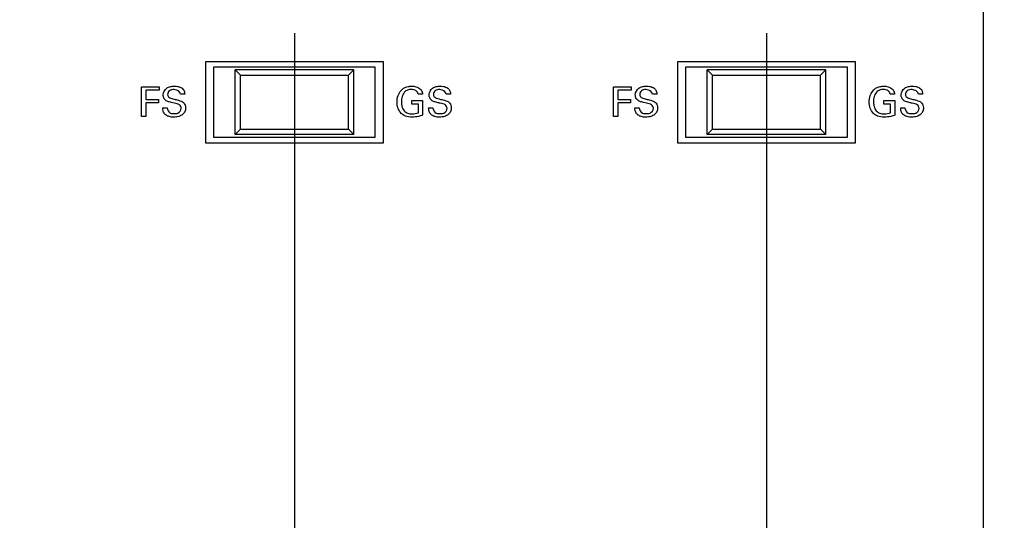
# Model space of a CAD drawing. Header units: inches. Extents: x 0 to 34, y 0 to 22.
# Tile 32 of 100: x 11.67 to 13.495, y 11.619 to 12.547. Entities that reach past the tile are written whole.
import ezdxf

# ---------------------------------------------------------------- set-up
doc = ezdxf.new("R2010")
doc.units = ezdxf.units.IN
doc.header["$LTSCALE"] = 1.87
doc.header["$MEASUREMENT"] = 0
doc.layers.get('0').update_dxf_attribs({"linetype": 'CONTINUOUS'})
doc.layers.add('DATUMCURVES', color=7, linetype='CONTINUOUS')
doc.layers.add('DIMENSIONS', color=7, linetype='CONTINUOUS')
doc.styles.get("Standard").update_dxf_attribs({"font": 'txt', "width": 0.8})
doc.dimstyles.new('DIMSTYLE_1', dxfattribs={"dimtxt": 0.125, "dimasz": 0.18, "dimexe": 0.18, "dimexo": 0.0625, "dimgap": 0.09, "dimtad": 0, "dimtih": 1, "dimtoh": 1, "dimdec": 3, "dimzin": 4, "dimdsep": 46, "dimtxsty": 'STANDARD', "dimblk": '_FILLED', "dimblk1": '_FILLED', "dimblk2": '_FILLED', "dimcen": 0.09, "dimadec": 0, "dimazin": 0, "dimtp": 0.001, "dimtm": 0.001, "dimtfac": 1, "dimtdec": 3, "dimtofl": 0, "dimtmove": 0, "dimatfit": 3, "dimldrblk": '_FILLED', "dimfxl": 1, "dimtolj": 1, "dimtzin": 4, "dimarcsym": 0})

# ---------------------------------------------------------------- blocks, each defined once
blk = doc.blocks.new('_FILLED')
at = {"color": 0, "linetype": 'BYBLOCK'}
blk.add_solid([(0, 0), (-1, 0.174), (-1, -0.174)], dxfattribs=at)
blk = doc.blocks.new('*D17')
at = {"layer": 'DIMENSIONS', "color": 2, "linetype": 'CONTINUOUS'}
for p, q in [((11.3041, 12.5223), (11.3041, 7.5765)), ((12.1791, 12.5223), (12.1791, 7.5765)), ((11.3041, 7.7015), (10.9473, 7.7015)), ((12.1791, 7.7015), (12.5391, 7.7015))]:
    blk.add_line(p, q, dxfattribs=at)
at = {"layer": 'DIMENSIONS', "color": 2, "linetype": 'CONTINUOUS', "xscale": 0.18, "yscale": 0.18, "zscale": 0.18}
blk.add_blockref('_FILLED', (11.3041, 7.7015), dxfattribs=at)
at = {"layer": 'DIMENSIONS', "color": 2, "linetype": 'CONTINUOUS', "xscale": 0.18, "yscale": 0.18, "zscale": 0.18, "rotation": 180}
blk.add_blockref('_FILLED', (12.1791, 7.7015), dxfattribs=at)
at = {"layer": 'DIMENSIONS', "color": 2, "linetype": 'CONTINUOUS', "width": 0.8}
for s, p in [('4X ', (9.3598, 7.639)), ('.875', (9.6598, 7.639)), ('[', (10.1848, 7.639)), ('22.23', (10.2848, 7.639)), (']', (10.7848, 7.639))]:
    blk.add_text(s, height=0.125, dxfattribs=at).set_placement(p)
blk = doc.blocks.new('*D18')
at = {"layer": 'DIMENSIONS', "color": 2, "linetype": 'CONTINUOUS'}
for p, q in [((12.1791, 12.5223), (12.1791, 7.3115)), ((13.0541, 12.5223), (13.0541, 7.3115)), ((12.1791, 7.4365), (11.8191, 7.4365)), ((13.0541, 7.4365), (13.3215, 7.4365))]:
    blk.add_line(p, q, dxfattribs=at)
at = {"layer": 'DIMENSIONS', "color": 2, "linetype": 'CONTINUOUS', "xscale": 0.18, "yscale": 0.18, "zscale": 0.18}
blk.add_blockref('_FILLED', (12.1791, 7.4365), dxfattribs=at)
at = {"layer": 'DIMENSIONS', "color": 2, "linetype": 'CONTINUOUS', "xscale": 0.18, "yscale": 0.18, "zscale": 0.18, "rotation": 180}
blk.add_blockref('_FILLED', (13.0541, 7.4365), dxfattribs=at)
at = {"layer": 'DIMENSIONS', "color": 2, "linetype": 'CONTINUOUS', "width": 0.8}
for s, p in [('.875', (13.584, 7.374)), ('[', (14.109, 7.374)), ('22.23', (14.209, 7.374)), (']', (14.709, 7.374)), ('4X', (13.384, 7.374))]:
    blk.add_text(s, height=0.125, dxfattribs=at).set_placement(p)

msp = doc.modelspace()

# ---------------------------------------------------------------- linework, layer by layer
at = {"color": 7, "linetype": 'CONTINUOUS'}
for p, q in [((12.3441, 12.4693), (12.0141, 12.4693)), ((12.0141, 12.4693), (12.0141, 12.3193)), ((12.3441, 12.3193), (12.3441, 12.4693)), ((13.2191, 12.4693), (12.8891, 12.4693)), ((12.8891, 12.4693), (12.8891, 12.3193)), ((13.2191, 12.3193), (13.2191, 12.4693)), ((12.3291, 12.4593), (12.0291, 12.4593)), ((12.0291, 12.4593), (12.0291, 12.3293)), ((12.2891, 12.4543), (12.0691, 12.4543)), ((12.0691, 12.4543), (12.0791, 12.4443)), ((12.0691, 12.3343), (12.0691, 12.4543)), ((12.2791, 12.4443), (12.2891, 12.4543)), ((12.2891, 12.3343), (12.2891, 12.4543)), ((12.3291, 12.3293), (12.3291, 12.4593)), ((13.2041, 12.4593), (12.9041, 12.4593)), ((12.9041, 12.4593), (12.9041, 12.3293)), ((13.1641, 12.4543), (12.9441, 12.4543)), ((12.9441, 12.4543), (12.9541, 12.4443)), ((12.9441, 12.3343), (12.9441, 12.4543)), ((13.1541, 12.4443), (13.1641, 12.4543)), ((13.1641, 12.3343), (13.1641, 12.4543)), ((13.2041, 12.3293), (13.2041, 12.4593)), ((12.0791, 12.4443), (12.2791, 12.4443)), ((12.0791, 12.3443), (12.0791, 12.4443)), ((12.2791, 12.3443), (12.2791, 12.4443)), ((12.9541, 12.4443), (13.1541, 12.4443)), ((12.9541, 12.3443), (12.9541, 12.4443)), ((13.1541, 12.3443), (13.1541, 12.4443)), ((12.0691, 12.3343), (12.0791, 12.3443)), ((12.0791, 12.3443), (12.2791, 12.3443)), ((12.2791, 12.3443), (12.2891, 12.3343)), ((12.9441, 12.3343), (12.9541, 12.3443)), ((12.9541, 12.3443), (13.1541, 12.3443)), ((13.1541, 12.3443), (13.1641, 12.3343)), ((12.0141, 12.3193), (12.3441, 12.3193)), ((12.0291, 12.3293), (12.3291, 12.3293)), ((12.2891, 12.3343), (12.0691, 12.3343)), ((12.8891, 12.3193), (13.2191, 12.3193)), ((12.9041, 12.3293), (13.2041, 12.3293)), ((13.1641, 12.3343), (12.9441, 12.3343))]:
    msp.add_line(p, q, dxfattribs=at)
at = {"layer": 'DATUMCURVES', "color": 40, "linetype": 'CONTINUOUS'}
for points, knots in [([(13.4555, 14.6138, 0.8645), (13.4555, 14.3728, 0.8645), (13.4555, 12.831, 0.8645), (13.4555, 11.2891, 0.8645), (13.4555, 9.9881, 0.8645)], [0, 0, 0, 0, 0.15625, 1, 1, 1, 1]), ([(11.8958, 12.4231, 0.8645), (11.8975, 12.4231, 0.8645), (11.9084, 12.4231, 0.8645), (11.9194, 12.4231, 0.8645), (11.9286, 12.4231, 0.8645)], [0, 0, 0, 0, 0.15625, 1, 1, 1, 1]), ([(11.8958, 12.3679, 0.8645), (11.8958, 12.3708, 0.8645), (11.8958, 12.3892, 0.8645), (11.8958, 12.4076, 0.8645), (11.8958, 12.4231, 0.8645)], [0, 0, 0, 0, 0.15625, 1, 1, 1, 1]), ([(11.9286, 12.4166, 0.8645), (11.9273, 12.4166, 0.8645), (11.919, 12.4166, 0.8645), (11.9106, 12.4166, 0.8645), (11.9036, 12.4166, 0.8645)], [0, 0, 0, 0, 0.15625, 1, 1, 1, 1]), ([(11.9036, 12.4166, 0.8645), (11.9036, 12.4157, 0.8645), (11.9036, 12.41, 0.8645), (11.9036, 12.4043, 0.8645), (11.9036, 12.3994, 0.8645)], [0, 0, 0, 0, 0.15625, 1, 1, 1, 1]), ([(11.9694, 12.383, 0.8645), (11.9694, 12.3854, 0.8645), (11.9658, 12.391, 0.8645), (11.958, 12.3919, 0.8645), (11.9517, 12.3936, 0.8645), (11.9466, 12.3949, 0.8645), (11.9412, 12.3969, 0.8645), (11.9368, 12.4018, 0.8645), (11.935, 12.4108, 0.8645), (11.9402, 12.4201, 0.8645), (11.9494, 12.4236, 0.8645), (11.9563, 12.4244, 0.8645), (11.9608, 12.424, 0.8645), (11.9626, 12.4237, 0.8645)], [0, 0, 0, 0, 0.089358, 0.210974, 0.28166, 0.334729, 0.408491, 0.494904, 0.56703, 0.741232, 0.832922, 0.929471, 1, 1, 1, 1]), ([(11.968, 12.4094, 0.8645), (11.9677, 12.4141, 0.8645), (11.9577, 12.4192, 0.8645), (11.9473, 12.4168, 0.8645), (11.944, 12.4112, 0.8645), (11.9441, 12.4086, 0.8645), (11.9441, 12.4084, 0.8645)], [0, 0, 0, 0, 0.45805, 0.755103, 0.988316, 1, 1, 1, 1]), ([(11.9626, 12.4237, 0.8645), (11.9633, 12.4236, 0.8645), (11.9669, 12.4227, 0.8645), (11.9723, 12.4201, 0.8645), (11.9755, 12.4142, 0.8645), (11.9758, 12.4108, 0.8645), (11.9759, 12.4094, 0.8645)], [0, 0, 0, 0, 0.088554, 0.52297, 0.795782, 1, 1, 1, 1]), ([(12.3694, 12.3946, 0.8645), (12.3694, 12.3987, 0.8645), (12.3708, 12.4084, 0.8645), (12.3785, 12.4199, 0.8645), (12.3891, 12.4236, 0.8645), (12.3956, 12.4241, 0.8645), (12.4005, 12.4239, 0.8645), (12.4063, 12.4229, 0.8645), (12.4124, 12.4196, 0.8645), (12.4161, 12.4139, 0.8645), (12.4165, 12.4107, 0.8645), (12.4166, 12.4094, 0.8645)], [0, 0, 0, 0, 0.170779, 0.400056, 0.528648, 0.621302, 0.671689, 0.730137, 0.866051, 0.945292, 1, 1, 1, 1]), ([(12.4083, 12.4094, 0.8645), (12.4079, 12.4117, 0.8645), (12.4047, 12.417, 0.8645), (12.3964, 12.4183, 0.8645), (12.3888, 12.4175, 0.8645), (12.3819, 12.4129, 0.8645), (12.3782, 12.4049, 0.8645), (12.3772, 12.3961, 0.8645), (12.3777, 12.3907, 0.8645), (12.3782, 12.3882, 0.8645)], [0, 0, 0, 0, 0.128914, 0.28945, 0.416732, 0.531019, 0.710434, 0.867995, 1, 1, 1, 1]), ([(12.462, 12.383, 0.8645), (12.462, 12.3854, 0.8645), (12.4585, 12.391, 0.8645), (12.4506, 12.3919, 0.8645), (12.4443, 12.3936, 0.8645), (12.4392, 12.3949, 0.8645), (12.4338, 12.3969, 0.8645), (12.4295, 12.4018, 0.8645), (12.4277, 12.4108, 0.8645), (12.4328, 12.4201, 0.8645), (12.4421, 12.4236, 0.8645), (12.449, 12.4244, 0.8645), (12.4534, 12.424, 0.8645), (12.4553, 12.4237, 0.8645)], [0, 0, 0, 0, 0.089351, 0.210902, 0.281589, 0.334658, 0.408421, 0.494875, 0.567003, 0.741224, 0.832937, 0.929498, 1, 1, 1, 1]), ([(12.4606, 12.4094, 0.8645), (12.4603, 12.4141, 0.8645), (12.4504, 12.4192, 0.8645), (12.4399, 12.4168, 0.8645), (12.4366, 12.4112, 0.8645), (12.4368, 12.4086, 0.8645), (12.4368, 12.4084, 0.8645)], [0, 0, 0, 0, 0.458036, 0.755044, 0.988315, 1, 1, 1, 1]), ([(12.4553, 12.4237, 0.8645), (12.4559, 12.4236, 0.8645), (12.4595, 12.4227, 0.8645), (12.4649, 12.4201, 0.8645), (12.4681, 12.4142, 0.8645), (12.4684, 12.4108, 0.8645), (12.4685, 12.4094, 0.8645)], [0, 0, 0, 0, 0.088528, 0.522823, 0.79574, 1, 1, 1, 1]), ([(12.7708, 12.4231, 0.8645), (12.7725, 12.4231, 0.8645), (12.7834, 12.4231, 0.8645), (12.7944, 12.4231, 0.8645), (12.8036, 12.4231, 0.8645)], [0, 0, 0, 0, 0.15625, 1, 1, 1, 1]), ([(12.7708, 12.3679, 0.8645), (12.7708, 12.3708, 0.8645), (12.7708, 12.3892, 0.8645), (12.7708, 12.4076, 0.8645), (12.7708, 12.4231, 0.8645)], [0, 0, 0, 0, 0.15625, 1, 1, 1, 1]), ([(12.8036, 12.4166, 0.8645), (12.8023, 12.4166, 0.8645), (12.794, 12.4166, 0.8645), (12.7856, 12.4166, 0.8645), (12.7786, 12.4166, 0.8645)], [0, 0, 0, 0, 0.15625, 1, 1, 1, 1]), ([(12.7786, 12.4166, 0.8645), (12.7786, 12.4157, 0.8645), (12.7786, 12.41, 0.8645), (12.7786, 12.4043, 0.8645), (12.7786, 12.3994, 0.8645)], [0, 0, 0, 0, 0.15625, 1, 1, 1, 1]), ([(12.8444, 12.383, 0.8645), (12.8444, 12.3854, 0.8645), (12.8408, 12.391, 0.8645), (12.833, 12.3919, 0.8645), (12.8267, 12.3936, 0.8645), (12.8216, 12.3949, 0.8645), (12.8162, 12.3969, 0.8645), (12.8118, 12.4018, 0.8645), (12.81, 12.4108, 0.8645), (12.8152, 12.4201, 0.8645), (12.8244, 12.4236, 0.8645), (12.8313, 12.4244, 0.8645), (12.8358, 12.424, 0.8645), (12.8376, 12.4237, 0.8645)], [0, 0, 0, 0, 0.089358, 0.210974, 0.281661, 0.334731, 0.408507, 0.49491, 0.567036, 0.741237, 0.832922, 0.929461, 1, 1, 1, 1]), ([(12.843, 12.4094, 0.8645), (12.8427, 12.4141, 0.8645), (12.8327, 12.4192, 0.8645), (12.8223, 12.4168, 0.8645), (12.819, 12.4112, 0.8645), (12.8191, 12.4086, 0.8645), (12.8191, 12.4084, 0.8645)], [0, 0, 0, 0, 0.458036, 0.755101, 0.988316, 1, 1, 1, 1]), ([(12.8376, 12.4237, 0.8645), (12.8383, 12.4236, 0.8645), (12.8419, 12.4227, 0.8645), (12.8473, 12.4201, 0.8645), (12.8505, 12.4142, 0.8645), (12.8508, 12.4108, 0.8645), (12.8509, 12.4094, 0.8645)], [0, 0, 0, 0, 0.088567, 0.522947, 0.795786, 1, 1, 1, 1]), ([(13.2445, 12.3946, 0.8645), (13.2445, 12.3987, 0.8645), (13.2459, 12.4084, 0.8645), (13.2535, 12.4199, 0.8645), (13.2641, 12.4236, 0.8645), (13.2706, 12.4241, 0.8645), (13.2755, 12.4239, 0.8645), (13.2813, 12.4229, 0.8645), (13.2874, 12.4196, 0.8645), (13.2911, 12.4139, 0.8645), (13.2915, 12.4107, 0.8645), (13.2916, 12.4094, 0.8645)], [0, 0, 0, 0, 0.170792, 0.400116, 0.528681, 0.621389, 0.671778, 0.730212, 0.865996, 0.945258, 1, 1, 1, 1]), ([(13.2833, 12.4094, 0.8645), (13.2829, 12.4117, 0.8645), (13.2797, 12.417, 0.8645), (13.2714, 12.4183, 0.8645), (13.2638, 12.4175, 0.8645), (13.2569, 12.4129, 0.8645), (13.2532, 12.4049, 0.8645), (13.2522, 12.3961, 0.8645), (13.2527, 12.3907, 0.8645), (13.2532, 12.3882, 0.8645)], [0, 0, 0, 0, 0.128934, 0.28944, 0.416708, 0.530998, 0.710447, 0.868004, 1, 1, 1, 1]), ([(13.337, 12.383, 0.8645), (13.337, 12.3854, 0.8645), (13.3335, 12.391, 0.8645), (13.3256, 12.3919, 0.8645), (13.3193, 12.3936, 0.8645), (13.3142, 12.3949, 0.8645), (13.3088, 12.3969, 0.8645), (13.3045, 12.4018, 0.8645), (13.3027, 12.4108, 0.8645), (13.3078, 12.4201, 0.8645), (13.3171, 12.4236, 0.8645), (13.324, 12.4244, 0.8645), (13.3284, 12.424, 0.8645), (13.3303, 12.4237, 0.8645)], [0, 0, 0, 0, 0.089357, 0.210981, 0.281717, 0.334802, 0.408506, 0.494911, 0.567038, 0.741219, 0.832878, 0.929413, 1, 1, 1, 1]), ([(13.3356, 12.4094, 0.8645), (13.3353, 12.4141, 0.8645), (13.3254, 12.4192, 0.8645), (13.3149, 12.4168, 0.8645), (13.3116, 12.4112, 0.8645), (13.3118, 12.4086, 0.8645), (13.3118, 12.4084, 0.8645)], [0, 0, 0, 0, 0.457852, 0.755115, 0.988317, 1, 1, 1, 1]), ([(13.3303, 12.4237, 0.8645), (13.3309, 12.4236, 0.8645), (13.3345, 12.4227, 0.8645), (13.34, 12.4201, 0.8645), (13.3432, 12.4142, 0.8645), (13.3434, 12.4108, 0.8645), (13.3435, 12.4094, 0.8645)], [0, 0, 0, 0, 0.088624, 0.523073, 0.795806, 1, 1, 1, 1]), ([(11.9036, 12.3994, 0.8645), (11.9048, 12.3994, 0.8645), (11.9127, 12.3994, 0.8645), (11.9205, 12.3994, 0.8645), (11.9272, 12.3994, 0.8645)], [0, 0, 0, 0, 0.15625, 1, 1, 1, 1]), ([(11.9272, 12.393, 0.8645), (11.9259, 12.393, 0.8645), (11.9181, 12.393, 0.8645), (11.9102, 12.393, 0.8645), (11.9036, 12.393, 0.8645)], [0, 0, 0, 0, 0.15625, 1, 1, 1, 1]), ([(11.9036, 12.393, 0.8645), (11.9036, 12.3917, 0.8645), (11.9036, 12.3833, 0.8645), (11.9036, 12.375, 0.8645), (11.9036, 12.3679, 0.8645)], [0, 0, 0, 0, 0.15625, 1, 1, 1, 1]), ([(11.9718, 12.3948, 0.8645), (11.9739, 12.3935, 0.8645), (11.9768, 12.3898, 0.8645), (11.9775, 12.3844, 0.8645), (11.9771, 12.3803, 0.8645), (11.9757, 12.3759, 0.8645), (11.9719, 12.371, 0.8645), (11.966, 12.3681, 0.8645), (11.9604, 12.3668, 0.8645), (11.9544, 12.3665, 0.8645), (11.9479, 12.3671, 0.8645), (11.9432, 12.3691, 0.8645), (11.9415, 12.3702, 0.8645)], [0, 0, 0, 0, 0.128957, 0.217454, 0.278528, 0.337354, 0.454988, 0.587289, 0.664009, 0.74975, 0.896434, 1, 1, 1, 1]), ([(11.9441, 12.4084, 0.8645), (11.9443, 12.4066, 0.8645), (11.9466, 12.402, 0.8645), (11.9515, 12.4013, 0.8645), (11.954, 12.4006, 0.8645)], [0, 0, 0, 0, 0.406351, 1, 1, 1, 1]), ([(11.954, 12.4006, 0.8645), (11.9567, 12.4, 0.8645), (11.9627, 12.3984, 0.8645), (11.9689, 12.3968, 0.8645), (11.9718, 12.3948, 0.8645)], [0, 0, 0, 0, 0.433585, 1, 1, 1, 1]), ([(12.4168, 12.3701, 0.8645), (12.4143, 12.3693, 0.8645), (12.4079, 12.3674, 0.8645), (12.3971, 12.3663, 0.8645), (12.3856, 12.3675, 0.8645), (12.376, 12.3735, 0.8645), (12.3705, 12.3831, 0.8645), (12.3694, 12.3908, 0.8645), (12.3694, 12.3946, 0.8645)], [0, 0, 0, 0, 0.120758, 0.310242, 0.50445, 0.645812, 0.821225, 1, 1, 1, 1]), ([(12.3966, 12.3973, 0.8645), (12.3976, 12.3973, 0.8645), (12.4044, 12.3973, 0.8645), (12.4111, 12.3973, 0.8645), (12.4168, 12.3973, 0.8645)], [0, 0, 0, 0, 0.15625, 1, 1, 1, 1]), ([(12.4168, 12.3973, 0.8645), (12.4168, 12.3959, 0.8645), (12.4168, 12.3868, 0.8645), (12.4168, 12.3777, 0.8645), (12.4168, 12.3701, 0.8645)], [0, 0, 0, 0, 0.15625, 1, 1, 1, 1]), ([(12.4645, 12.3948, 0.8645), (12.4666, 12.3935, 0.8645), (12.4694, 12.3898, 0.8645), (12.4701, 12.3844, 0.8645), (12.4698, 12.3803, 0.8645), (12.4683, 12.3759, 0.8645), (12.4645, 12.371, 0.8645), (12.4587, 12.3681, 0.8645), (12.453, 12.3668, 0.8645), (12.447, 12.3665, 0.8645), (12.4405, 12.3671, 0.8645), (12.4358, 12.3691, 0.8645), (12.4341, 12.3702, 0.8645)], [0, 0, 0, 0, 0.128915, 0.217415, 0.278485, 0.337311, 0.454957, 0.587259, 0.663964, 0.749674, 0.896439, 1, 1, 1, 1]), ([(12.4368, 12.4084, 0.8645), (12.4369, 12.4066, 0.8645), (12.4392, 12.402, 0.8645), (12.4441, 12.4013, 0.8645), (12.4467, 12.4006, 0.8645)], [0, 0, 0, 0, 0.406374, 1, 1, 1, 1]), ([(12.4467, 12.4006, 0.8645), (12.4493, 12.4, 0.8645), (12.4553, 12.3984, 0.8645), (12.4615, 12.3968, 0.8645), (12.4645, 12.3948, 0.8645)], [0, 0, 0, 0, 0.43361, 1, 1, 1, 1]), ([(12.7786, 12.3994, 0.8645), (12.7798, 12.3994, 0.8645), (12.7877, 12.3994, 0.8645), (12.7955, 12.3994, 0.8645), (12.8022, 12.3994, 0.8645)], [0, 0, 0, 0, 0.15625, 1, 1, 1, 1]), ([(12.8022, 12.393, 0.8645), (12.8009, 12.393, 0.8645), (12.7931, 12.393, 0.8645), (12.7852, 12.393, 0.8645), (12.7786, 12.393, 0.8645)], [0, 0, 0, 0, 0.15625, 1, 1, 1, 1]), ([(12.7786, 12.393, 0.8645), (12.7786, 12.3917, 0.8645), (12.7786, 12.3833, 0.8645), (12.7786, 12.375, 0.8645), (12.7786, 12.3679, 0.8645)], [0, 0, 0, 0, 0.15625, 1, 1, 1, 1]), ([(12.8468, 12.3948, 0.8645), (12.8489, 12.3935, 0.8645), (12.8518, 12.3898, 0.8645), (12.8525, 12.3844, 0.8645), (12.8521, 12.3803, 0.8645), (12.8507, 12.3759, 0.8645), (12.8469, 12.371, 0.8645), (12.841, 12.3681, 0.8645), (12.8354, 12.3668, 0.8645), (12.8294, 12.3665, 0.8645), (12.8229, 12.3671, 0.8645), (12.8182, 12.3691, 0.8645), (12.8165, 12.3702, 0.8645)], [0, 0, 0, 0, 0.128957, 0.217454, 0.278528, 0.337354, 0.454988, 0.587289, 0.664009, 0.74975, 0.896434, 1, 1, 1, 1]), ([(12.8191, 12.4084, 0.8645), (12.8193, 12.4066, 0.8645), (12.8216, 12.402, 0.8645), (12.8265, 12.4013, 0.8645), (12.8291, 12.4006, 0.8645)], [0, 0, 0, 0, 0.406343, 1, 1, 1, 1]), ([(12.8291, 12.4006, 0.8645), (12.8317, 12.4, 0.8645), (12.8377, 12.3984, 0.8645), (12.8439, 12.3968, 0.8645), (12.8468, 12.3948, 0.8645)], [0, 0, 0, 0, 0.433585, 1, 1, 1, 1]), ([(13.2918, 12.3701, 0.8645), (13.2894, 12.3693, 0.8645), (13.2829, 12.3674, 0.8645), (13.2721, 12.3663, 0.8645), (13.2606, 12.3675, 0.8645), (13.2511, 12.3735, 0.8645), (13.2455, 12.3831, 0.8645), (13.2445, 12.3908, 0.8645), (13.2445, 12.3946, 0.8645)], [0, 0, 0, 0, 0.120691, 0.310198, 0.504393, 0.645753, 0.821191, 1, 1, 1, 1]), ([(13.2716, 12.3973, 0.8645), (13.2726, 12.3973, 0.8645), (13.2794, 12.3973, 0.8645), (13.2861, 12.3973, 0.8645), (13.2918, 12.3973, 0.8645)], [0, 0, 0, 0, 0.15625, 1, 1, 1, 1]), ([(13.2918, 12.3973, 0.8645), (13.2918, 12.3959, 0.8645), (13.2918, 12.3868, 0.8645), (13.2918, 12.3777, 0.8645), (13.2918, 12.3701, 0.8645)], [0, 0, 0, 0, 0.15625, 1, 1, 1, 1]), ([(13.3395, 12.3948, 0.8645), (13.3416, 12.3935, 0.8645), (13.3444, 12.3898, 0.8645), (13.3451, 12.3844, 0.8645), (13.3448, 12.3803, 0.8645), (13.3433, 12.3759, 0.8645), (13.3395, 12.371, 0.8645), (13.3337, 12.3681, 0.8645), (13.328, 12.3668, 0.8645), (13.322, 12.3665, 0.8645), (13.3155, 12.3671, 0.8645), (13.3108, 12.3691, 0.8645), (13.3091, 12.3702, 0.8645)], [0, 0, 0, 0, 0.128907, 0.217418, 0.278501, 0.337337, 0.454992, 0.58732, 0.664058, 0.749821, 0.896425, 1, 1, 1, 1]), ([(13.3118, 12.4084, 0.8645), (13.3119, 12.4066, 0.8645), (13.3142, 12.402, 0.8645), (13.3191, 12.4013, 0.8645), (13.3217, 12.4006, 0.8645)], [0, 0, 0, 0, 0.406157, 1, 1, 1, 1]), ([(13.3217, 12.4006, 0.8645), (13.3243, 12.4, 0.8645), (13.3303, 12.3984, 0.8645), (13.3365, 12.3968, 0.8645), (13.3395, 12.3948, 0.8645)], [0, 0, 0, 0, 0.433357, 1, 1, 1, 1]), ([(11.9415, 12.3702, 0.8645), (11.9403, 12.371, 0.8645), (11.9376, 12.3734, 0.8645), (11.9354, 12.3784, 0.8645), (11.9353, 12.3824, 0.8645), (11.9353, 12.3841, 0.8645)], [0, 0, 0, 0, 0.254821, 0.678393, 1, 1, 1, 1]), ([(11.9432, 12.3841, 0.8645), (11.9434, 12.3803, 0.8645), (11.9472, 12.3732, 0.8645), (11.954, 12.3731, 0.8645), (11.9565, 12.3731, 0.8645)], [0, 0, 0, 0, 0.603391, 1, 1, 1, 1]), ([(11.9565, 12.3731, 0.8645), (11.9588, 12.3731, 0.8645), (11.9648, 12.3735, 0.8645), (11.9694, 12.3795, 0.8645), (11.9694, 12.383, 0.8645)], [0, 0, 0, 0, 0.395812, 1, 1, 1, 1]), ([(12.3782, 12.3882, 0.8645), (12.3783, 12.3878, 0.8645), (12.3791, 12.3842, 0.8645), (12.3813, 12.3781, 0.8645), (12.3891, 12.3734, 0.8645), (12.3985, 12.3724, 0.8645), (12.4053, 12.3734, 0.8645), (12.4092, 12.3746, 0.8645)], [0, 0, 0, 0, 0.031797, 0.27827, 0.480302, 0.688963, 1, 1, 1, 1]), ([(12.4092, 12.3746, 0.8645), (12.4092, 12.3754, 0.8645), (12.4092, 12.3809, 0.8645), (12.4092, 12.3863, 0.8645), (12.4092, 12.3909, 0.8645)], [0, 0, 0, 0, 0.15625, 1, 1, 1, 1]), ([(12.4341, 12.3702, 0.8645), (12.433, 12.371, 0.8645), (12.4302, 12.3734, 0.8645), (12.4281, 12.3784, 0.8645), (12.4279, 12.3824, 0.8645), (12.4279, 12.3841, 0.8645)], [0, 0, 0, 0, 0.254832, 0.678366, 1, 1, 1, 1]), ([(12.4358, 12.3841, 0.8645), (12.436, 12.3803, 0.8645), (12.4399, 12.3732, 0.8645), (12.4466, 12.3731, 0.8645), (12.4491, 12.3731, 0.8645)], [0, 0, 0, 0, 0.603211, 1, 1, 1, 1]), ([(12.4491, 12.3731, 0.8645), (12.4514, 12.3731, 0.8645), (12.4575, 12.3735, 0.8645), (12.462, 12.3795, 0.8645), (12.462, 12.383, 0.8645)], [0, 0, 0, 0, 0.395713, 1, 1, 1, 1]), ([(12.8165, 12.3702, 0.8645), (12.8153, 12.371, 0.8645), (12.8126, 12.3734, 0.8645), (12.8105, 12.3784, 0.8645), (12.8103, 12.3824, 0.8645), (12.8103, 12.3841, 0.8645)], [0, 0, 0, 0, 0.254821, 0.678393, 1, 1, 1, 1]), ([(12.8182, 12.3841, 0.8645), (12.8184, 12.3803, 0.8645), (12.8222, 12.3732, 0.8645), (12.829, 12.3731, 0.8645), (12.8315, 12.3731, 0.8645)], [0, 0, 0, 0, 0.603267, 1, 1, 1, 1]), ([(12.8315, 12.3731, 0.8645), (12.8338, 12.3731, 0.8645), (12.8398, 12.3735, 0.8645), (12.8444, 12.3795, 0.8645), (12.8444, 12.383, 0.8645)], [0, 0, 0, 0, 0.395812, 1, 1, 1, 1]), ([(13.2532, 12.3882, 0.8645), (13.2533, 12.3878, 0.8645), (13.2541, 12.3842, 0.8645), (13.2564, 12.3781, 0.8645), (13.2641, 12.3734, 0.8645), (13.2735, 12.3724, 0.8645), (13.2803, 12.3734, 0.8645), (13.2842, 12.3746, 0.8645)], [0, 0, 0, 0, 0.031804, 0.278429, 0.480377, 0.689066, 1, 1, 1, 1]), ([(13.2842, 12.3746, 0.8645), (13.2842, 12.3754, 0.8645), (13.2842, 12.3809, 0.8645), (13.2842, 12.3863, 0.8645), (13.2842, 12.3909, 0.8645)], [0, 0, 0, 0, 0.15625, 1, 1, 1, 1]), ([(13.3091, 12.3702, 0.8645), (13.308, 12.371, 0.8645), (13.3053, 12.3734, 0.8645), (13.3031, 12.3784, 0.8645), (13.3029, 12.3824, 0.8645), (13.3029, 12.3841, 0.8645)], [0, 0, 0, 0, 0.254782, 0.678398, 1, 1, 1, 1]), ([(13.3108, 12.3841, 0.8645), (13.311, 12.3803, 0.8645), (13.3149, 12.3732, 0.8645), (13.3216, 12.3731, 0.8645), (13.3241, 12.3731, 0.8645)], [0, 0, 0, 0, 0.603211, 1, 1, 1, 1]), ([(13.3241, 12.3731, 0.8645), (13.3264, 12.3731, 0.8645), (13.3325, 12.3735, 0.8645), (13.337, 12.3795, 0.8645), (13.337, 12.383, 0.8645)], [0, 0, 0, 0, 0.395812, 1, 1, 1, 1])]:
    msp.add_open_spline(points, degree=3, knots=knots, dxfattribs=at)
for points in [[(11.9286, 12.4231, 0.8645), (11.9286, 12.4209, 0.8645), (11.9286, 12.4188, 0.8645), (11.9286, 12.4166, 0.8645)], [(12.8036, 12.4231, 0.8645), (12.8036, 12.4209, 0.8645), (12.8036, 12.4188, 0.8645), (12.8036, 12.4166, 0.8645)], [(11.9272, 12.3994, 0.8645), (11.9272, 12.3973, 0.8645), (11.9272, 12.3951, 0.8645), (11.9272, 12.393, 0.8645)], [(11.9759, 12.4094, 0.8645), (11.9732, 12.4094, 0.8645), (11.9706, 12.4094, 0.8645), (11.968, 12.4094, 0.8645)], [(12.3966, 12.3909, 0.8645), (12.3966, 12.3931, 0.8645), (12.3966, 12.3952, 0.8645), (12.3966, 12.3973, 0.8645)], [(12.4166, 12.4094, 0.8645), (12.4138, 12.4094, 0.8645), (12.411, 12.4094, 0.8645), (12.4083, 12.4094, 0.8645)], [(12.4685, 12.4094, 0.8645), (12.4659, 12.4094, 0.8645), (12.4632, 12.4094, 0.8645), (12.4606, 12.4094, 0.8645)], [(12.8022, 12.3994, 0.8645), (12.8022, 12.3973, 0.8645), (12.8022, 12.3951, 0.8645), (12.8022, 12.393, 0.8645)], [(12.8509, 12.4094, 0.8645), (12.8483, 12.4094, 0.8645), (12.8456, 12.4094, 0.8645), (12.843, 12.4094, 0.8645)], [(13.2716, 12.3909, 0.8645), (13.2716, 12.3931, 0.8645), (13.2716, 12.3952, 0.8645), (13.2716, 12.3973, 0.8645)], [(13.2916, 12.4094, 0.8645), (13.2888, 12.4094, 0.8645), (13.286, 12.4094, 0.8645), (13.2833, 12.4094, 0.8645)], [(13.3435, 12.4094, 0.8645), (13.3409, 12.4094, 0.8645), (13.3382, 12.4094, 0.8645), (13.3356, 12.4094, 0.8645)], [(11.9353, 12.3841, 0.8645), (11.9379, 12.3841, 0.8645), (11.9405, 12.3841, 0.8645), (11.9432, 12.3841, 0.8645)], [(12.4092, 12.3909, 0.8645), (12.405, 12.3909, 0.8645), (12.4008, 12.3909, 0.8645), (12.3966, 12.3909, 0.8645)], [(12.4279, 12.3841, 0.8645), (12.4305, 12.3841, 0.8645), (12.4332, 12.3841, 0.8645), (12.4358, 12.3841, 0.8645)], [(12.8103, 12.3841, 0.8645), (12.8129, 12.3841, 0.8645), (12.8156, 12.3841, 0.8645), (12.8182, 12.3841, 0.8645)], [(13.2842, 12.3909, 0.8645), (13.28, 12.3909, 0.8645), (13.2758, 12.3909, 0.8645), (13.2716, 12.3909, 0.8645)], [(13.3029, 12.3841, 0.8645), (13.3055, 12.3841, 0.8645), (13.3082, 12.3841, 0.8645), (13.3108, 12.3841, 0.8645)], [(11.9036, 12.3679, 0.8645), (11.901, 12.3679, 0.8645), (11.8984, 12.3679, 0.8645), (11.8958, 12.3679, 0.8645)], [(12.7786, 12.3679, 0.8645), (12.776, 12.3679, 0.8645), (12.7734, 12.3679, 0.8645), (12.7708, 12.3679, 0.8645)]]:
    msp.add_open_spline(points, degree=3, dxfattribs=at)

# ---------------------------------------------------------------- dimensions: what is measured, and where the dimension line sits
at = {"layer": 'DIMENSIONS', "color": 2, "linetype": 'CONTINUOUS'}
for base, p1, p2, text, picture, middle in [((11.3041, 7.7015), (12.1791, 12.5223), (11.3041, 12.5223), '4X <>', '*D17', (10.1223, 7.7015)), ((12.1791, 7.4365), (13.0541, 12.5223), (12.1791, 12.5223), '4X<>', '*D18', (14.0965, 7.4365))]:
    dim = msp.add_linear_dim(base=base, p1=p1, p2=p2, angle=180, text=text, dimstyle='DIMSTYLE_1', dxfattribs=at)
    dim.commit()
    dim.dimension.update_dxf_attribs({"geometry": picture, "text_midpoint": middle, "dimtype": 160})

doc.saveas('drawing.dxf')
